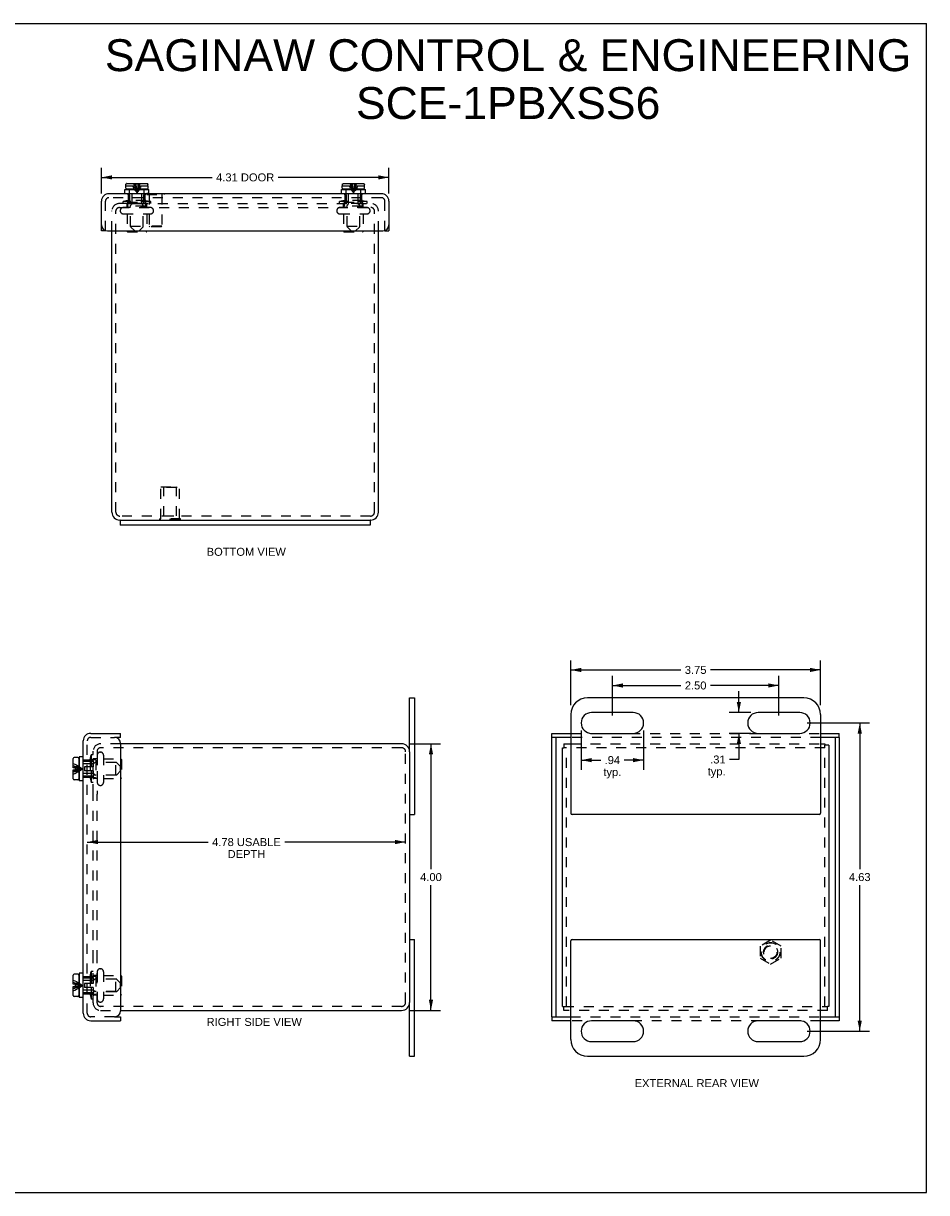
# Model space of a CAD drawing. Header units: inches. Extents: x 0 to 27.1, y 0 to 17.5.
# Tile 3 of 3: x 13.6 to 27.1, y 0 to 17.5. Entities that reach past the tile are written whole.
import ezdxf

# ---------------------------------------------------------------- set-up
doc = ezdxf.new("R2010")
doc.units = ezdxf.units.IN
doc.header["$LTSCALE"] = 1.49114
doc.header["$MEASUREMENT"] = 0
doc.linetypes.add('HIDDEN', pattern=[0.2, 0.1, -0.1])
doc.layers.get('0').update_dxf_attribs({"linetype": 'CONTINUOUS'})
for name, color, linetype in [('DEFAULT_2', 8, 'HIDDEN'), ('DIMENSIONS', 7, 'CONTINUOUS'), ('DOOR_ASSEMBLY', 7, 'CONTINUOUS')]:
    doc.layers.add(name, color=color, linetype=linetype)
doc.styles.get("Standard").update_dxf_attribs({"font": 'arial.ttf'})
doc.dimstyles.new('DIMSTYLE_2', dxfattribs={"dimtxt": 0.11961, "dimasz": 0.15948, "dimexe": 0.09, "dimexo": 0.07, "dimgap": 0.0375, "dimtad": 0, "dimtih": 1, "dimtoh": 1, "dimzin": 4, "dimdsep": 46, "dimtxsty": 'Standard', "dimblk": '_FILLED', "dimblk1": '_FILLED', "dimblk2": '_FILLED', "dimcen": 0.09, "dimazin": 1, "dimtfac": 1, "dimtdec": 3, "dimtofl": 0, "dimtmove": 0, "dimatfit": 3, "dimldrblk": '_FILLED', "dimfxl": 0, "dimtolj": 1, "dimtzin": 4, "dimarcsym": 0})

# ---------------------------------------------------------------- blocks, each defined once
blk = doc.blocks.new('_FILLED')
at = {"color": 0, "linetype": 'ByBlock'}
blk.add_solid([(0, 0), (-1, 0.2), (-1, -0.2)], dxfattribs=at)
blk = doc.blocks.new('*D3')
at = {"layer": 'DIMENSIONS', "color": 2, "linetype": 'Continuous'}
for p, q in [((14.728, 14.988), (14.728, 15.376)), ((19.041, 14.988), (19.041, 15.376)), ((14.728, 15.232), (16.389, 15.232)), ((19.041, 15.232), (17.38, 15.232))]:
    blk.add_line(p, q, dxfattribs=at)
at = {"layer": 'DIMENSIONS', "color": 2, "linetype": 'Continuous', "xscale": 0.1594802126, "yscale": 0.1594802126, "zscale": 0.1594802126, "rotation": 180}
blk.add_blockref('_FILLED', (14.728, 15.232), dxfattribs=at)
at = {"layer": 'DIMENSIONS', "color": 2, "linetype": 'Continuous', "xscale": 0.1594802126, "yscale": 0.1594802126, "zscale": 0.1594802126}
blk.add_blockref('_FILLED', (19.041, 15.232), dxfattribs=at)
at = {"layer": 'DIMENSIONS', "color": 2, "linetype": 'Continuous', "insert": (16.885, 15.292), "char_height": 0.1196, "width": 0.87195, "attachment_point": 2, "line_spacing_factor": 0.9}
blk.add_mtext('4.31 DOOR', dxfattribs=at)
blk = doc.blocks.new('*D4')
at = {"layer": 'DIMENSIONS', "color": 2, "linetype": 'Continuous'}
for p, q in [((21.77, 7.315), (21.77, 7.985)), ((25.52, 7.315), (25.52, 7.985)), ((21.77, 7.842), (23.423, 7.842)), ((25.52, 7.842), (23.868, 7.842))]:
    blk.add_line(p, q, dxfattribs=at)
at = {"layer": 'DIMENSIONS', "color": 2, "linetype": 'Continuous', "xscale": 0.1594802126, "yscale": 0.1594802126, "zscale": 0.1594802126, "rotation": 180}
blk.add_blockref('_FILLED', (21.77, 7.842), dxfattribs=at)
at = {"layer": 'DIMENSIONS', "color": 2, "linetype": 'Continuous', "xscale": 0.1594802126, "yscale": 0.1594802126, "zscale": 0.1594802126}
blk.add_blockref('_FILLED', (25.52, 7.842), dxfattribs=at)
at = {"layer": 'DIMENSIONS', "color": 2, "linetype": 'Continuous', "insert": (23.645, 7.902), "char_height": 0.1196, "width": 0.32504, "attachment_point": 2, "line_spacing_factor": 0.9}
blk.add_mtext('3.75', dxfattribs=at)
blk = doc.blocks.new('*D5')
at = {"layer": 'DIMENSIONS', "color": 2, "linetype": 'Continuous'}
for p, q in [((21.927, 6.935), (21.927, 6.345)), ((22.864, 6.935), (22.864, 6.345)), ((21.927, 6.489), (22.22, 6.489)), ((22.864, 6.489), (22.571, 6.489))]:
    blk.add_line(p, q, dxfattribs=at)
at = {"layer": 'DIMENSIONS', "color": 2, "linetype": 'Continuous', "xscale": 0.1594802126, "yscale": 0.1594802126, "zscale": 0.1594802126, "rotation": 180}
blk.add_blockref('_FILLED', (21.927, 6.489), dxfattribs=at)
at = {"layer": 'DIMENSIONS', "color": 2, "linetype": 'Continuous', "xscale": 0.1594802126, "yscale": 0.1594802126, "zscale": 0.1594802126}
blk.add_blockref('_FILLED', (22.864, 6.489), dxfattribs=at)
at = {"layer": 'DIMENSIONS', "color": 2, "linetype": 'Continuous', "insert": (22.395, 6.549), "char_height": 0.1196, "width": 0.26901, "attachment_point": 2, "line_spacing_factor": 0.9}
blk.add_mtext('.94\\Ptyp.', dxfattribs=at)
blk = doc.blocks.new('*D6')
at = {"layer": 'DIMENSIONS', "color": 2, "linetype": 'Continuous'}
for p, q in [((24.294, 7.203), (24.294, 7.522)), ((24.471, 7.203), (24.15, 7.203)), ((24.471, 6.89), (24.15, 6.89)), ((24.294, 6.89), (24.294, 6.499)), ((24.294, 6.499), (24.154, 6.499))]:
    blk.add_line(p, q, dxfattribs=at)
at = {"layer": 'DIMENSIONS', "color": 2, "linetype": 'Continuous', "xscale": 0.1594802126, "yscale": 0.1594802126, "zscale": 0.1594802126}
for p, rotation in [((24.294, 7.203), 270), ((24.294, 6.89), 90)]:
    blk.add_blockref('_FILLED', p, dxfattribs=dict(at, rotation=rotation))
at = {"layer": 'DIMENSIONS', "color": 2, "linetype": 'Continuous', "insert": (24.095, 6.558), "char_height": 0.1196, "width": 0.26901, "attachment_point": 3, "line_spacing_factor": 0.9}
blk.add_mtext('.31\\Ptyp.', dxfattribs=at)
blk = doc.blocks.new('*D7')
at = {"layer": 'DIMENSIONS', "color": 2, "linetype": 'Continuous'}
for p, q in [((19.345, 6.734), (19.816, 6.734)), ((19.673, 6.734), (19.673, 4.854)), ((19.673, 2.734), (19.673, 4.615)), ((19.345, 2.734), (19.816, 2.734))]:
    blk.add_line(p, q, dxfattribs=at)
at = {"layer": 'DIMENSIONS', "color": 2, "linetype": 'Continuous', "xscale": 0.1594802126, "yscale": 0.1594802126, "zscale": 0.1594802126}
for p, rotation in [((19.673, 6.734), 90), ((19.673, 2.734), 270)]:
    blk.add_blockref('_FILLED', p, dxfattribs=dict(at, rotation=rotation))
at = {"layer": 'DIMENSIONS', "color": 2, "linetype": 'Continuous', "insert": (19.673, 4.794), "char_height": 0.1196, "width": 0.32504, "attachment_point": 2, "line_spacing_factor": 0.9}
blk.add_mtext('4.00', dxfattribs=at)
blk = doc.blocks.new('*D8')
at = {"layer": 'DIMENSIONS', "color": 2, "linetype": 'Continuous'}
for p, q in [((14.515, 5.26), (16.329, 5.26)), ((19.293, 5.26), (17.478, 5.26))]:
    blk.add_line(p, q, dxfattribs=at)
at = {"layer": 'DIMENSIONS', "color": 2, "linetype": 'Continuous', "xscale": 0.1594802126, "yscale": 0.1594802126, "zscale": 0.1594802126, "rotation": 180}
blk.add_blockref('_FILLED', (14.515, 5.26), dxfattribs=at)
at = {"layer": 'DIMENSIONS', "color": 2, "linetype": 'Continuous', "xscale": 0.1594802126, "yscale": 0.1594802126, "zscale": 0.1594802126}
blk.add_blockref('_FILLED', (19.293, 5.26), dxfattribs=at)
at = {"layer": 'DIMENSIONS', "color": 2, "linetype": 'Continuous', "insert": (16.904, 5.319), "char_height": 0.11961, "width": 1.02936, "attachment_point": 2, "line_spacing_factor": 0.9}
blk.add_mtext('4.78 USABLE\\PDEPTH', dxfattribs=at)
blk = doc.blocks.new('*D10')
at = {"layer": 'DIMENSIONS', "color": 2, "linetype": 'Continuous'}
for p, q in [((25.319, 7.047), (26.252, 7.047)), ((26.108, 7.047), (26.108, 4.854)), ((26.108, 2.422), (26.108, 4.615)), ((25.319, 2.422), (26.252, 2.422))]:
    blk.add_line(p, q, dxfattribs=at)
at = {"layer": 'DIMENSIONS', "color": 2, "linetype": 'Continuous', "xscale": 0.1594802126, "yscale": 0.1594802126, "zscale": 0.1594802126}
for p, rotation in [((26.108, 7.047), 90), ((26.108, 2.422), 270)]:
    blk.add_blockref('_FILLED', p, dxfattribs=dict(at, rotation=rotation))
at = {"layer": 'DIMENSIONS', "color": 2, "linetype": 'Continuous', "insert": (26.108, 4.794), "char_height": 0.1196, "width": 0.32504, "attachment_point": 2, "line_spacing_factor": 0.9}
blk.add_mtext('4.63', dxfattribs=at)
blk = doc.blocks.new('*D11')
at = {"layer": 'DIMENSIONS', "color": 2, "linetype": 'Continuous'}
for p, q in [((22.395, 7.158), (22.395, 7.753)), ((24.895, 7.158), (24.895, 7.753)), ((22.395, 7.609), (23.423, 7.609)), ((24.895, 7.609), (23.868, 7.609))]:
    blk.add_line(p, q, dxfattribs=at)
at = {"layer": 'DIMENSIONS', "color": 2, "linetype": 'Continuous', "xscale": 0.1594802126, "yscale": 0.1594802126, "zscale": 0.1594802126, "rotation": 180}
blk.add_blockref('_FILLED', (22.395, 7.609), dxfattribs=at)
at = {"layer": 'DIMENSIONS', "color": 2, "linetype": 'Continuous', "xscale": 0.1594802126, "yscale": 0.1594802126, "zscale": 0.1594802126}
blk.add_blockref('_FILLED', (24.895, 7.609), dxfattribs=at)
at = {"layer": 'DIMENSIONS', "color": 2, "linetype": 'Continuous', "insert": (23.645, 7.669), "char_height": 0.1196, "width": 0.32504, "attachment_point": 2, "line_spacing_factor": 0.9}
blk.add_mtext('2.50', dxfattribs=at)

msp = doc.modelspace()

# ---------------------------------------------------------------- linework, layer by layer
at = {"color": 7, "linetype": 'Continuous'}
for p, q in [((0, 17.5428), (27.1116, 17.5428)), ((27.1116, 0), (27.1116, 17.5428)), ((15.0095, 10.0899), (18.7595, 10.0899)), ((15.0095, 10.0899), (15.0095, 10.0149)), ((18.7595, 10.0899), (18.7595, 10.0149)), ((19.3529, 6.6142), (19.3529, 7.4217)), ((19.3529, 7.4217), (19.4279, 7.4217)), ((21.6454, 6.6742), (21.6674, 6.6742)), ((21.6674, 6.7342), (21.6674, 6.6742)), ((25.5854, 6.7342), (25.5854, 6.7122)), ((25.6454, 6.7122), (25.5854, 6.7122)), ((19.3529, 5.6717), (19.4279, 5.6717)), ((19.3529, 3.7967), (19.4279, 3.7967)), ((19.3529, 2.0467), (19.3529, 2.8542)), ((21.6454, 2.7942), (21.6674, 2.7942)), ((21.6674, 2.7342), (21.6674, 2.7942)), ((25.6454, 2.7942), (25.6234, 2.7942)), ((25.6234, 2.7342), (25.6234, 2.7942)), ((19.3529, 2.0467), (19.4279, 2.0467)), ((0, 0), (27.1116, 0))]:
    msp.add_line(p, q, dxfattribs=at)
at = {"color": 3, "linetype": 'Continuous'}
for p, q in [((14.8845, 10.2099), (14.8845, 14.4279)), ((18.8845, 10.2099), (18.8845, 14.4279)), ((15.0095, 10.0899), (15.0045, 10.0899)), ((18.7595, 10.0149), (15.0095, 10.0149)), ((18.7645, 10.0899), (18.7595, 10.0899)), ((19.4279, 7.4217), (19.4279, 5.6717)), ((25.2704, 7.4217), (22.0204, 7.4217)), ((22.7079, 7.2029), (22.0829, 7.2029)), ((25.2079, 7.2029), (24.5829, 7.2029)), ((21.7704, 7.1717), (21.7704, 5.6917)), ((25.5204, 7.1717), (25.5204, 5.6917)), ((22.0829, 6.8904), (22.7079, 6.8904)), ((24.5829, 6.8904), (25.2079, 6.8904)), ((19.2329, 6.7342), (15.0149, 6.7342)), ((21.6454, 2.7942), (21.6454, 6.6742)), ((21.6674, 6.7342), (21.7704, 6.7342)), ((25.5204, 6.7342), (25.5854, 6.7342)), ((25.6454, 6.7122), (25.6454, 2.7942)), ((19.3529, 6.6142), (19.3529, 2.8542)), ((25.5004, 5.6717), (21.7904, 5.6717)), ((19.4279, 2.0467), (19.4279, 3.7967)), ((21.7704, 2.2967), (21.7704, 3.7767)), ((21.7904, 3.7967), (25.5004, 3.7967)), ((25.5204, 2.2967), (25.5204, 3.7767)), ((15.0149, 2.7342), (19.2329, 2.7342)), ((22.7079, 2.5779), (22.0829, 2.5779)), ((25.2079, 2.5779), (24.5829, 2.5779)), ((22.0829, 2.2654), (22.7079, 2.2654)), ((24.5829, 2.2654), (25.2079, 2.2654)), ((22.0204, 2.0467), (25.2704, 2.0467))]:
    msp.add_line(p, q, dxfattribs=at)
for centre, radius, start, end in [((15.0045, 10.2099), 0.12, 180, 270), ((18.7645, 10.2099), 0.12, 270, 360), ((22.0204, 7.1717), 0.25, 90, 180), ((25.2704, 7.1717), 0.25, 0, 90), ((22.0829, 7.0467), 0.1562, 90, 270), ((22.7079, 7.0467), 0.1562, 270, 90), ((24.5829, 7.0467), 0.1562, 90, 270), ((25.2079, 7.0467), 0.1562, 270, 90), ((19.2329, 6.6142), 0.12, 0, 90), ((21.7904, 5.6917), 0.02, 180, 270), ((25.5004, 5.6917), 0.02, 270, 360), ((21.7904, 3.7767), 0.02, 90, 180), ((25.5004, 3.7767), 0.02, 0, 90), ((19.2329, 2.8542), 0.12, 270, 360), ((22.0829, 2.4217), 0.1562, 90, 270), ((22.7079, 2.4217), 0.1562, 270, 90), ((24.5829, 2.4217), 0.1562, 90, 270), ((25.2079, 2.4217), 0.1562, 270, 90), ((22.0204, 2.2967), 0.25, 180, 270), ((25.2704, 2.2967), 0.25, 270, 360)]:
    msp.add_arc(centre, radius, start, end, dxfattribs=at)
at = {"layer": 'DEFAULT_2', "color": 8, "linetype": 'HIDDEN'}
for p, q in [((15.1235, 14.8399), (14.9965, 14.8399)), ((14.9965, 14.7799), (18.7725, 14.7799)), ((15.1245, 14.8855), (15.052, 14.8699)), ((15.052, 14.8399), (15.052, 14.8699)), ((15.467, 14.8699), (15.052, 14.8699)), ((15.4633, 14.7789), (15.0558, 14.7789)), ((15.1115, 14.7789), (15.1115, 14.8299)), ((15.1235, 14.8399), (15.2778, 14.8399)), ((15.1245, 14.8049), (15.1245, 14.8855)), ((15.3945, 14.8855), (15.1245, 14.8855)), ((15.3895, 14.7999), (15.1295, 14.7999)), ((15.1645, 14.4999), (15.1645, 14.7999)), ((15.2778, 14.8399), (18.7725, 14.8399)), ((15.3545, 14.4999), (15.3545, 14.7999)), ((15.3945, 14.8049), (15.3945, 14.8855)), ((15.3945, 14.8855), (15.467, 14.8699)), ((15.4075, 14.7789), (15.4075, 14.8299)), ((15.467, 14.8399), (15.467, 14.8699)), ((18.3745, 14.8855), (18.302, 14.8699)), ((18.302, 14.8399), (18.302, 14.8699)), ((18.717, 14.8699), (18.302, 14.8699)), ((18.7133, 14.7789), (18.3058, 14.7789)), ((18.3615, 14.7789), (18.3615, 14.8299)), ((18.3745, 14.8049), (18.3745, 14.8855)), ((18.6445, 14.8855), (18.3745, 14.8855)), ((18.6395, 14.7999), (18.3795, 14.7999)), ((18.4145, 14.4999), (18.4145, 14.7999)), ((18.6045, 14.4999), (18.6045, 14.7999)), ((18.6445, 14.8049), (18.6445, 14.8855)), ((18.6445, 14.8855), (18.717, 14.8699)), ((18.6575, 14.7789), (18.6575, 14.8299)), ((18.717, 14.8399), (18.717, 14.8699)), ((14.8845, 14.4279), (14.8845, 14.7279)), ((14.9445, 10.2099), (14.9445, 14.7279)), ((15.0095, 14.7327), (15.0095, 14.7307)), ((15.0558, 14.6844), (15.4633, 14.6844)), ((15.1115, 14.6844), (15.1115, 14.4264)), ((15.4075, 14.6844), (15.4075, 14.4264)), ((15.5095, 14.7327), (15.5095, 14.7307)), ((18.2595, 14.7327), (18.2595, 14.7307)), ((18.3058, 14.6844), (18.7133, 14.6844)), ((18.3615, 14.6844), (18.3615, 14.4264)), ((18.6575, 14.6844), (18.6575, 14.4264)), ((18.7595, 14.7327), (18.7595, 14.7307)), ((18.8245, 10.2099), (18.8245, 14.7279)), ((18.8845, 14.4279), (18.8845, 14.7279)), ((15.1215, 14.4164), (15.3975, 14.4164)), ((15.1645, 14.4999), (15.3545, 14.4999)), ((18.3715, 14.4164), (18.6475, 14.4164)), ((18.4145, 14.4999), (18.6045, 14.4999)), ((15.6195, 10.5895), (15.8995, 10.5895)), ((15.6195, 10.1105), (15.6195, 10.5895)), ((15.6645, 10.5795), (15.6545, 10.5895)), ((15.8545, 10.5795), (15.6645, 10.5795)), ((15.6645, 10.152), (15.6645, 10.5795)), ((15.8545, 10.5795), (15.8645, 10.5895)), ((15.8545, 10.152), (15.8545, 10.5795)), ((15.8995, 10.1105), (15.8995, 10.5895)), ((18.7645, 10.1499), (15.0045, 10.1499)), ((15.9155, 10.1105), (15.6035, 10.1105)), ((15.6035, 10.0895), (15.6035, 10.1105)), ((15.9155, 10.0895), (15.6035, 10.0895)), ((15.6645, 10.152), (15.8545, 10.152)), ((15.7595, 10.0895), (15.7595, 10.1105)), ((15.9155, 10.0895), (15.9155, 10.1105)), ((15.0149, 6.7342), (14.7149, 6.7342)), ((19.2329, 6.6742), (14.7149, 6.6742)), ((25.5854, 6.6742), (21.6674, 6.6742)), ((21.7054, 2.7942), (21.7054, 6.6742)), ((21.7704, 6.7342), (25.5204, 6.7342)), ((25.5854, 2.7942), (25.5854, 6.7122)), ((14.5574, 6.4942), (14.5729, 6.5667)), ((14.5574, 6.4942), (14.5574, 6.2242)), ((14.6379, 6.4942), (14.5574, 6.4942)), ((14.5729, 6.5667), (14.5729, 6.1517)), ((14.6029, 6.5667), (14.5729, 6.5667)), ((14.6029, 5.978), (14.6029, 6.6222)), ((14.6639, 6.5072), (14.6129, 6.5072)), ((14.6629, 6.6222), (14.6629, 5.978)), ((14.6639, 6.5629), (14.6639, 6.1554)), ((14.7102, 6.6092), (14.7122, 6.6092)), ((14.7584, 6.5629), (14.7584, 6.1554)), ((14.7584, 6.5072), (15.0164, 6.5072)), ((15.0264, 6.4972), (15.0264, 6.2212)), ((19.2929, 2.8542), (19.2929, 6.6142)), ((14.6429, 6.4892), (14.6429, 6.2292)), ((14.9429, 6.4542), (14.6429, 6.4542)), ((14.9429, 6.2642), (14.9429, 6.4542)), ((14.5574, 6.2242), (14.5729, 6.1517)), ((14.6379, 6.2242), (14.5574, 6.2242)), ((14.6029, 6.1517), (14.5729, 6.1517)), ((14.6639, 6.2112), (14.6129, 6.2112)), ((14.9429, 6.2642), (14.6429, 6.2642)), ((14.7584, 6.2112), (15.0164, 6.2112)), ((14.6029, 3.4904), (14.6029, 5.9779)), ((14.6629, 3.4904), (14.6629, 5.9779)), ((14.7102, 6.1092), (14.7122, 6.1092)), ((24.7704, 3.7893), (24.6144, 3.6992)), ((24.6144, 3.6992), (24.6144, 3.5191)), ((24.9264, 3.6992), (24.7704, 3.7893)), ((24.9264, 3.5191), (24.9264, 3.6992)), ((24.6144, 3.5191), (24.7704, 3.429)), ((24.7704, 3.429), (24.9264, 3.5191)), ((14.6029, 2.8462), (14.6029, 3.4903)), ((14.6629, 2.8462), (14.6629, 3.4904)), ((14.7102, 3.3592), (14.7122, 3.3592)), ((14.5574, 3.2442), (14.5729, 3.3167)), ((14.5574, 3.2442), (14.5574, 2.9742)), ((14.6379, 3.2442), (14.5574, 3.2442)), ((14.5729, 3.3167), (14.5729, 2.9017)), ((14.6029, 3.3167), (14.5729, 3.3167)), ((14.6639, 3.2572), (14.6129, 3.2572)), ((14.6429, 3.2392), (14.6429, 2.9792)), ((14.9429, 3.2042), (14.6429, 3.2042)), ((14.6639, 3.3129), (14.6639, 2.9054)), ((14.7584, 3.3129), (14.7584, 2.9054)), ((14.7584, 3.2572), (15.0164, 3.2572)), ((14.9429, 3.0142), (14.9429, 3.2042)), ((15.0264, 3.2472), (15.0264, 2.9712)), ((14.9429, 3.0142), (14.6429, 3.0142)), ((14.5574, 2.9742), (14.5729, 2.9017)), ((14.6379, 2.9742), (14.5574, 2.9742)), ((14.6029, 2.9017), (14.5729, 2.9017)), ((14.6639, 2.9612), (14.6129, 2.9612)), ((14.7102, 2.8592), (14.7122, 2.8592)), ((14.7584, 2.9612), (15.0164, 2.9612)), ((19.2329, 2.7942), (14.7149, 2.7942)), ((14.7149, 2.7342), (15.0149, 2.7342)), ((21.6674, 2.7942), (25.6234, 2.7942)), ((25.6234, 2.7342), (21.6674, 2.7342))]:
    msp.add_line(p, q, dxfattribs=at)
for radius in [0.1421, 0.14, 0.105, 0.095]:
    msp.add_circle((24.7704, 3.6092), radius, dxfattribs=at)
for centre, radius, start, end in [((14.9965, 14.7279), 0.112, 90, 180), ((14.9965, 14.7279), 0.052, 90, 180), ((15.0558, 14.7327), 0.0462, 90, 180), ((15.1015, 14.8299), 0.01, 0, 90), ((15.1295, 14.8049), 0.005, 180, 270), ((15.3895, 14.8049), 0.005, 270, 360), ((15.4175, 14.8299), 0.01, 90, 180), ((15.4633, 14.7327), 0.0462, 0, 90), ((18.3058, 14.7327), 0.0462, 90, 180), ((18.3515, 14.8299), 0.01, 0, 90), ((18.3795, 14.8049), 0.005, 180, 270), ((18.6395, 14.8049), 0.005, 270, 360), ((18.6675, 14.8299), 0.01, 90, 180), ((18.7133, 14.7327), 0.0462, 0, 90), ((18.7725, 14.7279), 0.112, 0, 90), ((18.7725, 14.7279), 0.052, 0, 90), ((15.0558, 14.7307), 0.0462, 180, 270), ((15.4633, 14.7307), 0.0462, 270, 360), ((18.3058, 14.7307), 0.0462, 180, 270), ((18.7133, 14.7307), 0.0462, 270, 360), ((15.1215, 14.4264), 0.01, 180, 270), ((15.3975, 14.4264), 0.01, 270, 360), ((18.3715, 14.4264), 0.01, 180, 270), ((18.6475, 14.4264), 0.01, 270, 360), ((15.0045, 10.2099), 0.06, 180, 270), ((18.7645, 10.2099), 0.06, 270, 360), ((14.7149, 6.6222), 0.112, 90, 180), ((14.7149, 6.6222), 0.052, 90, 180), ((19.2329, 6.6142), 0.06, 0, 90), ((14.6129, 6.5172), 0.01, 180.00001, 270), ((14.6379, 6.4892), 0.005, 359.99995, 90), ((14.7102, 6.5629), 0.0462, 90, 180), ((14.7122, 6.5629), 0.0462, 0, 90), ((15.0164, 6.4972), 0.01, 0, 90), ((14.6129, 6.2012), 0.01, 90, 179.99999), ((14.6379, 6.2292), 0.005, 270, 0.00005), ((14.7102, 6.1554), 0.0462, 180, 270), ((14.7122, 6.1554), 0.0462, 270, 360), ((15.0164, 6.2212), 0.01, 270, 360), ((14.7102, 3.3129), 0.0462, 90, 180), ((14.7122, 3.3129), 0.0462, 0, 90), ((14.6129, 3.2672), 0.01, 180.00001, 270), ((14.6379, 3.2392), 0.005, 359.99995, 90), ((15.0164, 3.2472), 0.01, 0, 90), ((14.6129, 2.9512), 0.01, 90, 179.99999), ((14.7149, 2.8462), 0.112, 180, 270), ((14.6379, 2.9792), 0.005, 270, 0.00005), ((14.7149, 2.8462), 0.052, 180, 270), ((14.7102, 2.9054), 0.0462, 180, 270), ((14.7122, 2.9054), 0.0462, 270, 360), ((15.0164, 2.9712), 0.01, 270, 360), ((19.2329, 2.8542), 0.06, 270, 360)]:
    msp.add_arc(centre, radius, start, end, dxfattribs=at)
at = {"layer": 'DOOR_ASSEMBLY', "color": 7, "linetype": 'Continuous'}
for p, q in [((15.0925, 15.0704), (15.0925, 15.1054)), ((15.0925, 15.1054), (15.0934, 15.1054)), ((15.0934, 15.1054), (15.0934, 15.1234)), ((15.1084, 15.1384), (15.4106, 15.1384)), ((15.4257, 15.1054), (15.4257, 15.1234)), ((15.4257, 15.1054), (15.4265, 15.1054)), ((15.4265, 15.0704), (15.4265, 15.1054)), ((18.3425, 15.0704), (18.3425, 15.1054)), ((18.3425, 15.1054), (18.3434, 15.1054)), ((18.3434, 15.1054), (18.3434, 15.1234)), ((18.3584, 15.1384), (18.6606, 15.1384)), ((18.6757, 15.1054), (18.6757, 15.1234)), ((18.6757, 15.1054), (18.6765, 15.1054)), ((18.6765, 15.0704), (18.6765, 15.1054)), ((15.0785, 14.9879), (15.0785, 15.0504)), ((15.0785, 15.0504), (15.4405, 15.0504)), ((15.4115, 15.0554), (15.1075, 15.0554)), ((15.1865, 15.0504), (15.1865, 15.0554)), ((15.3325, 15.0504), (15.3325, 15.0554)), ((15.4405, 14.9879), (15.4405, 15.0504)), ((15.4405, 14.9919), (15.6663, 14.9919)), ((15.6663, 14.9919), (15.6663, 14.9879)), ((18.3285, 14.9879), (18.3285, 15.0504)), ((18.3285, 15.0504), (18.6905, 15.0504)), ((18.6615, 15.0554), (18.3575, 15.0554)), ((18.4365, 15.0504), (18.4365, 15.0554)), ((18.5825, 15.0504), (18.5825, 15.0554)), ((18.6905, 14.9879), (18.6905, 15.0504)), ((14.7883, 14.4279), (14.7283, 14.4279)), ((14.7883, 14.4331), (14.7883, 14.4279)), ((18.9808, 14.4279), (18.9808, 14.4331)), ((18.9808, 14.4279), (19.0408, 14.4279)), ((15.0149, 6.8304), (15.0149, 6.8904)), ((21.4891, 6.8304), (21.4891, 6.8904)), ((25.8016, 6.8304), (25.8016, 6.8904)), ((15.0149, 6.8304), (14.9249, 6.8304)), ((21.7704, 6.8304), (21.4891, 6.8304)), ((21.5491, 6.8304), (21.5491, 2.6379)), ((25.8016, 6.8304), (25.5204, 6.8304)), ((25.7416, 2.6379), (25.7416, 6.8304)), ((14.3044, 6.3757), (14.3044, 6.5112)), ((14.3724, 6.5262), (14.3194, 6.5262)), ((14.3874, 6.5112), (14.3874, 6.2072)), ((14.3924, 6.5402), (14.3924, 6.1782)), ((14.4549, 6.5402), (14.3924, 6.5402)), ((14.3374, 6.3757), (14.3044, 6.3757)), ((14.3044, 6.2072), (14.3044, 6.3427)), ((14.3044, 6.3427), (14.3374, 6.3427)), ((14.3374, 6.3427), (14.3374, 6.3757)), ((14.3924, 6.4322), (14.3874, 6.4322)), ((14.3724, 6.1922), (14.3194, 6.1922)), ((14.3924, 6.2862), (14.3874, 6.2862)), ((14.4549, 6.1782), (14.3924, 6.1782)), ((14.4509, 3.6349), (14.4509, 3.8909)), ((14.4509, 3.8909), (14.4549, 3.8909)), ((14.4509, 3.6349), (14.4549, 3.6349)), ((14.3044, 3.1257), (14.3044, 3.2612)), ((14.3724, 3.2762), (14.3194, 3.2762)), ((14.3874, 3.2612), (14.3874, 2.9572)), ((14.3924, 3.1822), (14.3874, 3.1822)), ((14.3924, 3.2902), (14.3924, 2.9282)), ((14.4549, 3.2902), (14.3924, 3.2902)), ((14.3374, 3.1257), (14.3044, 3.1257)), ((14.3044, 2.9572), (14.3044, 3.0927)), ((14.3044, 3.0927), (14.3374, 3.0927)), ((14.3374, 3.0927), (14.3374, 3.1257)), ((14.3924, 3.0362), (14.3874, 3.0362)), ((14.3724, 2.9422), (14.3194, 2.9422)), ((14.4549, 2.9282), (14.3924, 2.9282)), ((14.9249, 2.6379), (15.0149, 2.6379)), ((15.0149, 2.6379), (15.0149, 2.5779)), ((21.4891, 2.6379), (21.4891, 2.5779)), ((21.4891, 2.6379), (21.7704, 2.6379)), ((25.5204, 2.6379), (25.8016, 2.6379)), ((25.8016, 2.6379), (25.8016, 2.5779))]:
    msp.add_line(p, q, dxfattribs=at)
at = {"layer": 'DOOR_ASSEMBLY', "color": 8, "linetype": 'HIDDEN'}
for p, q in [((15.0934, 15.1054), (15.227, 15.1054)), ((15.0945, 15.1292), (15.0945, 15.1292)), ((15.0951, 15.1305), (15.0951, 15.1305)), ((15.0959, 15.1318), (15.0959, 15.1318)), ((15.0968, 15.133), (15.0968, 15.133)), ((15.0978, 15.1341), (15.0978, 15.1341)), ((15.0989, 15.135), (15.0989, 15.135)), ((15.1001, 15.1359), (15.1001, 15.1359)), ((15.1013, 15.1367), (15.1013, 15.1367)), ((15.1027, 15.1373), (15.1027, 15.1373)), ((15.107, 15.1384), (15.1055, 15.1382)), ((15.2945, 15.1106), (15.2921, 15.1054)), ((15.2921, 15.1054), (15.4257, 15.1054)), ((15.4164, 15.1373), (15.4164, 15.1373)), ((15.4177, 15.1367), (15.4177, 15.1367)), ((15.419, 15.1359), (15.419, 15.1359)), ((15.4223, 15.133), (15.4223, 15.133)), ((15.4232, 15.1318), (15.4232, 15.1318)), ((15.4239, 15.1305), (15.4239, 15.1305)), ((15.4246, 15.1292), (15.4246, 15.1292)), ((15.4257, 15.1249), (15.4254, 15.1264)), ((18.3434, 15.1054), (18.477, 15.1054)), ((18.3445, 15.1292), (18.3445, 15.1292)), ((18.3451, 15.1305), (18.3451, 15.1305)), ((18.3459, 15.1318), (18.3459, 15.1318)), ((18.3468, 15.133), (18.3468, 15.133)), ((18.3478, 15.1341), (18.3478, 15.1341)), ((18.3489, 15.135), (18.3489, 15.135)), ((18.3501, 15.1359), (18.3501, 15.1359)), ((18.3513, 15.1367), (18.3513, 15.1367)), ((18.3527, 15.1373), (18.3527, 15.1373)), ((18.357, 15.1384), (18.3555, 15.1382)), ((18.5445, 15.1106), (18.5421, 15.1054)), ((18.5421, 15.1054), (18.6757, 15.1054)), ((18.6621, 15.1384), (18.6621, 15.1384)), ((18.6664, 15.1373), (18.6664, 15.1373)), ((18.6677, 15.1367), (18.6677, 15.1367)), ((18.669, 15.1359), (18.669, 15.1359)), ((18.6702, 15.135), (18.6702, 15.135)), ((18.6713, 15.1341), (18.6713, 15.1341)), ((18.6723, 15.133), (18.6723, 15.133)), ((18.6732, 15.1318), (18.6732, 15.1318)), ((18.6739, 15.1305), (18.6739, 15.1305)), ((18.6746, 15.1292), (18.6746, 15.1292)), ((18.6757, 15.1249), (18.6754, 15.1264)), ((18.9288, 14.9279), (14.8403, 14.9279)), ((15.1295, 14.9704), (15.1295, 14.9879)), ((15.1295, 14.9704), (15.1537, 14.9704)), ((15.1331, 14.8629), (15.1331, 14.9704)), ((15.1495, 14.9704), (15.1495, 15.0504)), ((15.1537, 14.8404), (15.1537, 14.9704)), ((15.1865, 14.8427), (15.1865, 15.0504)), ((15.2139, 15.0699), (15.2244, 15.0525)), ((15.3051, 15.0699), (15.2947, 15.0525)), ((15.3325, 14.8427), (15.3325, 15.0504)), ((15.3654, 14.8404), (15.3654, 14.9704)), ((15.3654, 14.9704), (15.3895, 14.9704)), ((15.3695, 14.9704), (15.3695, 15.0504)), ((15.386, 14.8629), (15.386, 14.9704)), ((15.3895, 14.9704), (15.3895, 14.9879)), ((15.4103, 14.9919), (15.4103, 14.9739)), ((15.4405, 14.9919), (15.4103, 14.9919)), ((15.4103, 14.9739), (15.6663, 14.9739)), ((15.4443, 14.9739), (15.4443, 14.5019)), ((15.6323, 14.9739), (15.6323, 14.5019)), ((15.6663, 14.9879), (15.6663, 14.9739)), ((18.3795, 14.9704), (18.3795, 14.9879)), ((18.3795, 14.9704), (18.4037, 14.9704)), ((18.3831, 14.8629), (18.3831, 14.9704)), ((18.3995, 14.9704), (18.3995, 15.0504)), ((18.4037, 14.8404), (18.4037, 14.9704)), ((18.4365, 14.8427), (18.4365, 15.0504)), ((18.4639, 15.0699), (18.4744, 15.0525)), ((18.5551, 15.0699), (18.5447, 15.0525)), ((18.5825, 14.8427), (18.5825, 15.0504)), ((18.6154, 14.8404), (18.6154, 14.9704)), ((18.6154, 14.9704), (18.6395, 14.9704)), ((18.6195, 14.9704), (18.6195, 15.0504)), ((18.636, 14.8629), (18.636, 14.9704)), ((18.6395, 14.9704), (18.6395, 14.9879)), ((14.7883, 14.4331), (14.7883, 14.8759)), ((15.1197, 14.8629), (15.1277, 14.8552)), ((15.1197, 14.8629), (15.3994, 14.8629)), ((15.1277, 14.8552), (15.1354, 14.8477)), ((15.1354, 14.8477), (15.1428, 14.8404)), ((15.3762, 14.8404), (15.1428, 14.8404)), ((15.1655, 14.4957), (15.1655, 14.8092)), ((15.1821, 14.832), (15.1699, 14.8198)), ((15.3369, 14.832), (15.3491, 14.8198)), ((15.3535, 14.4957), (15.3535, 14.8092)), ((15.3762, 14.8404), (15.3837, 14.8477)), ((15.3837, 14.8477), (15.3914, 14.8552)), ((15.3914, 14.8552), (15.3994, 14.8629)), ((18.3697, 14.8629), (18.6494, 14.8629)), ((18.3697, 14.8629), (18.3777, 14.8552)), ((18.3777, 14.8552), (18.3854, 14.8477)), ((18.3854, 14.8477), (18.3928, 14.8404)), ((18.6262, 14.8404), (18.3928, 14.8404)), ((18.4155, 14.4957), (18.4155, 14.8092)), ((18.4321, 14.832), (18.4199, 14.8198)), ((18.5869, 14.832), (18.5991, 14.8198)), ((18.6035, 14.4957), (18.6035, 14.8092)), ((18.6262, 14.8404), (18.6337, 14.8477)), ((18.6337, 14.8477), (18.6414, 14.8552)), ((18.6414, 14.8552), (18.6494, 14.8629)), ((18.9808, 14.4331), (18.9808, 14.8759)), ((15.2265, 14.4284), (15.1699, 14.485)), ((15.2265, 14.4284), (15.2925, 14.4284)), ((15.2925, 14.4284), (15.3491, 14.485)), ((15.4543, 14.4919), (15.4443, 14.5019)), ((15.6323, 14.5019), (15.4443, 14.5019)), ((15.6223, 14.4919), (15.4543, 14.4919)), ((15.6223, 14.4919), (15.6323, 14.5019)), ((18.4765, 14.4284), (18.4199, 14.485)), ((18.4765, 14.4284), (18.5425, 14.4284)), ((18.5425, 14.4284), (18.5991, 14.485)), ((21.7704, 6.8904), (25.5204, 6.8904)), ((14.5149, 2.6899), (14.5149, 6.7784)), ((14.5669, 6.8304), (14.9249, 6.8304)), ((25.5204, 6.8304), (21.7704, 6.8304)), ((14.5799, 6.3892), (14.5799, 6.5022)), ((14.6024, 6.4797), (14.5799, 6.5022)), ((14.373, 6.3686), (14.3904, 6.3664)), ((14.373, 6.3498), (14.3904, 6.3519)), ((14.6024, 6.4692), (14.3924, 6.4692)), ((14.6002, 6.4322), (14.3924, 6.4322)), ((14.5799, 6.4892), (14.4549, 6.4892)), ((14.4724, 6.3892), (14.4724, 6.3292)), ((14.6024, 6.3892), (14.4724, 6.3892)), ((14.6024, 6.3292), (14.4724, 6.3292)), ((14.5799, 6.2162), (14.5799, 6.3292)), ((14.6024, 6.4797), (14.6024, 6.3892)), ((14.6024, 6.3292), (14.6024, 6.2387)), ((14.6108, 6.4366), (14.623, 6.4488)), ((14.9472, 6.4532), (14.6336, 6.4532)), ((15.0144, 6.3922), (14.9578, 6.4488)), ((15.0144, 6.3262), (14.9578, 6.2696)), ((15.0144, 6.3262), (15.0144, 6.3922)), ((14.6002, 6.2862), (14.3924, 6.2862)), ((14.6024, 6.2492), (14.3924, 6.2492)), ((14.5799, 6.2292), (14.4549, 6.2292)), ((14.6024, 6.2387), (14.5799, 6.2162)), ((14.6108, 6.2818), (14.623, 6.2696)), ((14.9472, 6.2652), (14.6336, 6.2652)), ((14.6024, 3.2192), (14.3924, 3.2192)), ((14.6002, 3.1822), (14.3924, 3.1822)), ((14.5799, 3.2392), (14.4549, 3.2392)), ((14.6024, 3.2297), (14.5799, 3.2522)), ((14.5799, 3.1392), (14.5799, 3.2522)), ((14.6024, 3.2297), (14.6024, 3.1392)), ((14.6108, 3.1866), (14.623, 3.1988)), ((14.9472, 3.2032), (14.6336, 3.2032)), ((15.0144, 3.1422), (14.9578, 3.1988)), ((14.373, 3.1186), (14.3904, 3.1164)), ((14.373, 3.0998), (14.3904, 3.1019)), ((14.6002, 3.0362), (14.3924, 3.0362)), ((14.6024, 2.9992), (14.3924, 2.9992)), ((14.4724, 3.1392), (14.4724, 3.0792)), ((14.6024, 3.1392), (14.4724, 3.1392)), ((14.6024, 3.0792), (14.4724, 3.0792)), ((14.5799, 2.9662), (14.5799, 3.0792)), ((14.6024, 2.9887), (14.5799, 2.9662)), ((14.6024, 3.0792), (14.6024, 2.9887)), ((14.6108, 3.0318), (14.623, 3.0196)), ((14.9472, 3.0152), (14.6336, 3.0152)), ((15.0144, 3.0762), (14.9578, 3.0196)), ((15.0144, 3.0762), (15.0144, 3.1422)), ((14.5799, 2.9792), (14.4549, 2.9792)), ((14.9249, 2.6379), (14.5669, 2.6379)), ((21.7704, 2.6379), (25.5204, 2.6379)), ((25.5204, 2.5779), (21.7704, 2.5779))]:
    msp.add_line(p, q, dxfattribs=at)
at = {"layer": 'DOOR_ASSEMBLY', "color": 3, "linetype": 'Continuous'}
for p, q in [((18.9288, 14.9879), (14.8403, 14.9879)), ((14.7283, 14.4279), (14.7283, 14.8759)), ((19.0408, 14.8759), (19.0408, 14.4279)), ((14.8183, 14.4279), (18.9508, 14.4279)), ((14.5669, 6.8904), (15.0149, 6.8904)), ((21.4891, 6.8904), (21.7704, 6.8904)), ((25.5204, 6.8904), (25.8016, 6.8904)), ((14.4549, 2.6899), (14.4549, 6.7784)), ((15.0149, 6.7404), (15.0149, 2.7279)), ((21.4891, 2.6379), (21.4891, 6.8304)), ((25.8016, 6.8304), (25.8016, 2.6379)), ((14.5669, 2.5779), (15.0149, 2.5779)), ((21.7704, 2.5779), (21.4891, 2.5779)), ((25.8016, 2.5779), (25.5204, 2.5779))]:
    msp.add_line(p, q, dxfattribs=at)
at = {"layer": 'DOOR_ASSEMBLY', "color": 7, "linetype": 'Continuous'}
for points in [[(15.0934, 15.1234), (15.0934, 15.1249), (15.0936, 15.1264), (15.094, 15.1278), (15.0945, 15.1292), (15.0951, 15.1305), (15.0959, 15.1318), (15.0968, 15.133), (15.0978, 15.1341), (15.0989, 15.135), (15.1001, 15.1359), (15.1013, 15.1367), (15.1027, 15.1373), (15.1041, 15.1378), (15.1055, 15.1382), (15.107, 15.1384), (15.1084, 15.1384)], [(15.4106, 15.1384), (15.4121, 15.1384), (15.4136, 15.1382), (15.415, 15.1378), (15.4164, 15.1373), (15.4177, 15.1367), (15.419, 15.1359), (15.4202, 15.135), (15.4213, 15.1341), (15.4223, 15.133), (15.4232, 15.1318), (15.4239, 15.1305), (15.4246, 15.1292), (15.4251, 15.1278), (15.4254, 15.1264), (15.4257, 15.1249), (15.4257, 15.1234)], [(18.3434, 15.1234), (18.3434, 15.1249), (18.3436, 15.1264), (18.344, 15.1278), (18.3445, 15.1292), (18.3451, 15.1305), (18.3459, 15.1318), (18.3468, 15.133), (18.3478, 15.1341), (18.3489, 15.135), (18.3501, 15.1359), (18.3513, 15.1367), (18.3527, 15.1373), (18.3541, 15.1378), (18.3555, 15.1382), (18.357, 15.1384), (18.3584, 15.1384)], [(18.6606, 15.1384), (18.6621, 15.1384), (18.6636, 15.1382), (18.665, 15.1378), (18.6664, 15.1373), (18.6677, 15.1367), (18.669, 15.1359), (18.6702, 15.135), (18.6713, 15.1341), (18.6723, 15.133), (18.6732, 15.1318), (18.6739, 15.1305), (18.6746, 15.1292), (18.6751, 15.1278), (18.6754, 15.1264), (18.6757, 15.1249), (18.6757, 15.1234)]]:
    msp.add_lwpolyline(points, dxfattribs=at)
at = {"layer": 'DOOR_ASSEMBLY', "color": 8, "linetype": 'HIDDEN'}
for points in [[(15.1948, 15.1054), (15.2041, 15.0876), (15.2139, 15.0699)], [(15.227, 15.1054), (15.2246, 15.1106), (15.2222, 15.1159), (15.2197, 15.1213), (15.2173, 15.1269), (15.2149, 15.1326), (15.2125, 15.1384)], [(15.2215, 15.1054), (15.227, 15.0876), (15.2328, 15.0699), (15.2389, 15.0525), (15.2454, 15.0352), (15.2523, 15.0182), (15.2595, 15.0014)], [(15.2319, 15.1384), (15.2356, 15.1147), (15.2397, 15.0913), (15.2441, 15.0683), (15.2489, 15.0456), (15.254, 15.0234), (15.2595, 15.0014)], [(15.243, 15.1384), (15.2453, 15.1147), (15.2477, 15.0913), (15.2503, 15.0683)], [(15.2872, 15.1384), (15.2835, 15.1147), (15.2794, 15.0913), (15.275, 15.0683), (15.2702, 15.0456), (15.265, 15.0234), (15.2595, 15.0014)], [(15.2976, 15.1054), (15.2921, 15.0876), (15.2863, 15.0699), (15.2802, 15.0525), (15.2737, 15.0352), (15.2668, 15.0182), (15.2595, 15.0014)], [(15.276, 15.1384), (15.2738, 15.1147), (15.2714, 15.0913), (15.2688, 15.0683)], [(15.2945, 15.1106), (15.2969, 15.1159), (15.2993, 15.1213), (15.3017, 15.1269), (15.3041, 15.1326), (15.3065, 15.1384)], [(15.3243, 15.1054), (15.315, 15.0876), (15.3051, 15.0699)], [(15.4213, 15.1341), (15.4202, 15.135), (15.4202, 15.135)], [(18.4448, 15.1054), (18.4541, 15.0876), (18.4639, 15.0699)], [(18.477, 15.1054), (18.4746, 15.1106), (18.4722, 15.1159), (18.4697, 15.1213), (18.4673, 15.1269), (18.4649, 15.1326), (18.4625, 15.1384)], [(18.4715, 15.1054), (18.477, 15.0876), (18.4828, 15.0699), (18.4889, 15.0525), (18.4954, 15.0352), (18.5023, 15.0182), (18.5095, 15.0014)], [(18.4819, 15.1384), (18.4856, 15.1147), (18.4897, 15.0913), (18.4941, 15.0683), (18.4989, 15.0456), (18.504, 15.0234), (18.5095, 15.0014)], [(18.493, 15.1384), (18.4953, 15.1147), (18.4977, 15.0913), (18.5003, 15.0683)], [(18.5372, 15.1384), (18.5335, 15.1147), (18.5294, 15.0913), (18.525, 15.0683), (18.5202, 15.0456), (18.515, 15.0234), (18.5095, 15.0014)], [(18.5476, 15.1054), (18.5421, 15.0876), (18.5363, 15.0699), (18.5302, 15.0525), (18.5237, 15.0352), (18.5168, 15.0182), (18.5095, 15.0014)], [(18.526, 15.1384), (18.5238, 15.1147), (18.5214, 15.0913), (18.5188, 15.0683)], [(18.5445, 15.1106), (18.5469, 15.1159), (18.5493, 15.1213), (18.5517, 15.1269), (18.5541, 15.1326), (18.5565, 15.1384)], [(18.5743, 15.1054), (18.565, 15.0876), (18.5551, 15.0699)], [(15.2244, 15.0525), (15.2355, 15.0352), (15.2472, 15.0182), (15.2595, 15.0014)], [(15.2503, 15.0683), (15.2532, 15.0456), (15.2563, 15.0234), (15.2595, 15.0014)], [(15.2688, 15.0683), (15.2659, 15.0456), (15.2628, 15.0234), (15.2595, 15.0014)], [(15.2947, 15.0525), (15.2836, 15.0352), (15.2719, 15.0182), (15.2595, 15.0014)], [(18.4744, 15.0525), (18.4855, 15.0352), (18.4972, 15.0182), (18.5095, 15.0014)], [(18.5003, 15.0683), (18.5032, 15.0456), (18.5063, 15.0234), (18.5095, 15.0014)], [(18.5188, 15.0683), (18.5159, 15.0456), (18.5128, 15.0234), (18.5095, 15.0014)], [(18.5447, 15.0525), (18.5336, 15.0352), (18.5219, 15.0182), (18.5095, 15.0014)], [(14.3044, 6.4392), (14.3282, 6.4284), (14.3516, 6.4166), (14.3746, 6.4038)], [(14.3044, 6.4062), (14.3282, 6.3999), (14.3516, 6.3929), (14.3746, 6.3854), (14.3972, 6.3773), (14.4195, 6.3685), (14.4414, 6.3592)], [(14.3044, 6.3868), (14.3282, 6.3831), (14.3516, 6.379), (14.3746, 6.3746), (14.3972, 6.3698), (14.4195, 6.3647), (14.4414, 6.3592)], [(14.3044, 6.3315), (14.3282, 6.3352), (14.3516, 6.3393), (14.3746, 6.3437), (14.3972, 6.3485), (14.4195, 6.3537), (14.4414, 6.3592)], [(14.3044, 6.3122), (14.3282, 6.3185), (14.3516, 6.3254), (14.3746, 6.3329)], [(14.3374, 6.3725), (14.3553, 6.3706), (14.373, 6.3686)], [(14.3374, 6.3458), (14.3553, 6.3477), (14.373, 6.3498)], [(14.3746, 6.4038), (14.3972, 6.39), (14.4195, 6.3751), (14.4414, 6.3592)], [(14.3746, 6.3145), (14.3972, 6.3284), (14.4195, 6.3433), (14.4414, 6.3592)], [(14.3746, 6.3329), (14.3972, 6.3411), (14.4195, 6.3498), (14.4414, 6.3592)], [(14.3904, 6.3664), (14.4076, 6.3641), (14.4246, 6.3617), (14.4414, 6.3592)], [(14.3904, 6.3519), (14.4076, 6.3542), (14.4246, 6.3566), (14.4414, 6.3592)], [(14.3044, 6.2792), (14.3282, 6.2899), (14.3516, 6.3017), (14.3746, 6.3145)], [(14.3044, 3.1892), (14.3282, 3.1784), (14.3516, 3.1666), (14.3746, 3.1538)], [(14.3044, 3.1562), (14.3282, 3.1499), (14.3516, 3.1429), (14.3746, 3.1354), (14.3972, 3.1273), (14.4195, 3.1185), (14.4414, 3.1092)], [(14.3044, 3.1368), (14.3282, 3.1331), (14.3516, 3.129), (14.3746, 3.1246), (14.3972, 3.1198), (14.4195, 3.1147), (14.4414, 3.1092)], [(14.3044, 3.0815), (14.3282, 3.0852), (14.3516, 3.0893), (14.3746, 3.0937), (14.3972, 3.0985), (14.4195, 3.1037), (14.4414, 3.1092)], [(14.3044, 3.0622), (14.3282, 3.0685), (14.3516, 3.0754), (14.3746, 3.0829), (14.3972, 3.0911), (14.4195, 3.0998), (14.4414, 3.1092)], [(14.3044, 3.0292), (14.3282, 3.0399), (14.3516, 3.0517), (14.3746, 3.0645)], [(14.3374, 3.1225), (14.3553, 3.1206), (14.373, 3.1186)], [(14.3374, 3.0958), (14.3553, 3.0977), (14.373, 3.0998)], [(14.3746, 3.1538), (14.3972, 3.14), (14.4195, 3.1251), (14.4414, 3.1092)], [(14.3746, 3.0645), (14.3972, 3.0784), (14.4195, 3.0933), (14.4414, 3.1092)], [(14.3904, 3.1164), (14.4076, 3.1141), (14.4246, 3.1117), (14.4414, 3.1092)], [(14.3904, 3.1019), (14.4076, 3.1042), (14.4246, 3.1066), (14.4414, 3.1092)]]:
    msp.add_lwpolyline(points, dxfattribs=at)
at = {"layer": 'DOOR_ASSEMBLY', "color": 3, "linetype": 'Continuous'}
for centre, radius, start, end in [((14.8403, 14.8759), 0.112, 90, 180), ((18.9288, 14.8759), 0.112, 0, 90), ((14.8183, 14.5179), 0.09, 180, 270), ((18.9508, 14.5179), 0.09, 270, 360), ((14.5669, 6.7784), 0.112, 90, 180), ((14.9249, 6.7404), 0.09, 0, 90), ((14.5669, 2.6899), 0.112, 180, 270), ((14.9249, 2.7279), 0.09, 270, 360)]:
    msp.add_arc(centre, radius, start, end, dxfattribs=at)
at = {"layer": 'DOOR_ASSEMBLY', "color": 8, "linetype": 'HIDDEN'}
for centre, radius, start, end in [((14.8403, 14.8759), 0.052, 90, 180), ((18.9288, 14.8759), 0.052, 0, 90), ((15.1805, 14.8092), 0.015, 135.00005, 180), ((15.1715, 14.8427), 0.015, 315.00006, 360), ((15.3475, 14.8427), 0.015, 180, 224.99994), ((15.3385, 14.8092), 0.015, 0, 44.99995), ((18.4305, 14.8092), 0.015, 135.00005, 180), ((18.4215, 14.8427), 0.015, 315.00006, 360), ((18.5975, 14.8427), 0.015, 180, 224.99994), ((18.5885, 14.8092), 0.015, 0, 44.99995), ((15.1805, 14.4957), 0.015, 180, 225.00001), ((15.3385, 14.4957), 0.015, 314.99999, 360), ((18.4305, 14.4957), 0.015, 180, 225.00001), ((18.5885, 14.4957), 0.015, 314.99999, 360), ((14.5669, 6.7784), 0.052, 90, 180), ((14.6002, 6.4472), 0.015, 270, 314.99994), ((14.6336, 6.4382), 0.015, 90, 134.99994), ((14.9472, 6.4382), 0.015, 45, 90), ((14.6002, 6.2712), 0.015, 45.00006, 90), ((14.6336, 6.2802), 0.015, 225.00006, 270), ((14.9472, 6.2802), 0.015, 270, 315), ((14.6002, 3.1972), 0.015, 270, 314.99994), ((14.6336, 3.1882), 0.015, 90, 134.99994), ((14.9472, 3.1882), 0.015, 45, 90), ((14.6002, 3.0212), 0.015, 45.00006, 90), ((14.6336, 3.0302), 0.015, 225.00006, 270), ((14.9472, 3.0302), 0.015, 270, 315), ((14.5669, 2.6899), 0.052, 180, 270)]:
    msp.add_arc(centre, radius, start, end, dxfattribs=at)
at = {"layer": 'DOOR_ASSEMBLY', "color": 7, "linetype": 'Continuous'}
for centre, start, end in [((15.1075, 15.0704), 180, 270), ((15.4115, 15.0704), 270, 360), ((18.3575, 15.0704), 180, 270), ((18.6615, 15.0704), 270, 360), ((14.3194, 6.5112), 90, 180), ((14.3724, 6.5112), 0, 90), ((14.3194, 6.2072), 180, 270), ((14.3724, 6.2072), 270, 360), ((14.3194, 3.2612), 90, 180), ((14.3724, 3.2612), 0, 90), ((14.3194, 2.9572), 180, 270), ((14.3724, 2.9572), 270, 360)]:
    msp.add_arc(centre, 0.015, start, end, dxfattribs=at)

# ---------------------------------------------------------------- texts
at = {"layer": 'DIMENSIONS', "color": 2, "linetype": 'Continuous', "attachment_point": 2, "line_spacing_factor": 0.9}
for s, insert, char_height, width in [('SAGINAW CONTROL & ENGINEERING\\PSCE-1PBXSS6', (20.831, 17.3048), 0.478441, 12.083739), ('BOTTOM VIEW', (16.901, 9.6743), 0.11961, 1.18543), ('RIGHT SIDE VIEW', (17.0203, 2.621), 0.11961, 1.426429), ('EXTERNAL REAR VIEW', (23.6623, 1.7023), 0.11961, 1.862183)]:
    msp.add_mtext(s, dxfattribs=dict(at, insert=insert, char_height=char_height, width=width))

# ---------------------------------------------------------------- dimensions: what is measured, and where the dimension line sits
at = {"layer": 'DIMENSIONS', "color": 2, "linetype": 'Continuous'}
for base, p1, p2, text, picture, middle in [((19.0408, 15.2321), (14.7283, 14.9176), (19.0408, 14.9176), '<> DOOR', '*D3', (16.8845, 15.2321)), ((22.8641, 6.489), (21.9266, 7.005), (22.8641, 7.005), '<>\\Ptyp.', '*D5', (22.3954, 6.3993)), ((19.2929, 5.2595), (14.5149, 6.8304), (19.2929, 2.7942), '<> USABLE\\PDEPTH', '*D8', (16.9039, 5.1698))]:
    dim = msp.add_linear_dim(base=base, p1=p1, p2=p2, text=text, dimstyle='DIMSTYLE_2', dxfattribs=at)
    dim.commit()
    dim.dimension.update_dxf_attribs({"geometry": picture, "text_midpoint": middle, "dimtype": 160})
for base, p1, p2, angle, picture, middle in [((21.7704, 7.8418), (25.5204, 7.2446), (21.7704, 7.2446), 180, '*D4', (23.6457, 7.8411)), ((22.3954, 7.6094), (24.8954, 7.0883), (22.3954, 7.0883), 180, '*D11', (23.6439, 7.6088)), ((26.1082645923, 2.4216773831), (25.2494993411, 7.0466773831), (25.2494993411, 2.4216773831), 270, '*D10', (26.1052192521, 4.7335104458)), ((19.6728, 2.7342), (19.2746, 6.7342), (19.2746, 2.7342), 270, '*D7', (19.6698, 4.7335))]:
    dim = msp.add_linear_dim(base=base, p1=p1, p2=p2, angle=angle, dimstyle='DIMSTYLE_2', dxfattribs=at)
    dim.commit()
    dim.dimension.update_dxf_attribs({"geometry": picture, "text_midpoint": middle, "dimtype": 160})
dim = msp.add_linear_dim(base=(24.294, 6.8904), p1=(24.5412, 7.2029), p2=(24.5412, 6.8904), angle=270, text='<>\\Ptyp.', dimstyle='DIMSTYLE_2', dxfattribs=at)
dim.commit()
dim.dimension.update_dxf_attribs({"geometry": '*D6', "text_midpoint": (23.9601, 6.4088), "dimtype": 160})

doc.saveas('drawing.dxf')
